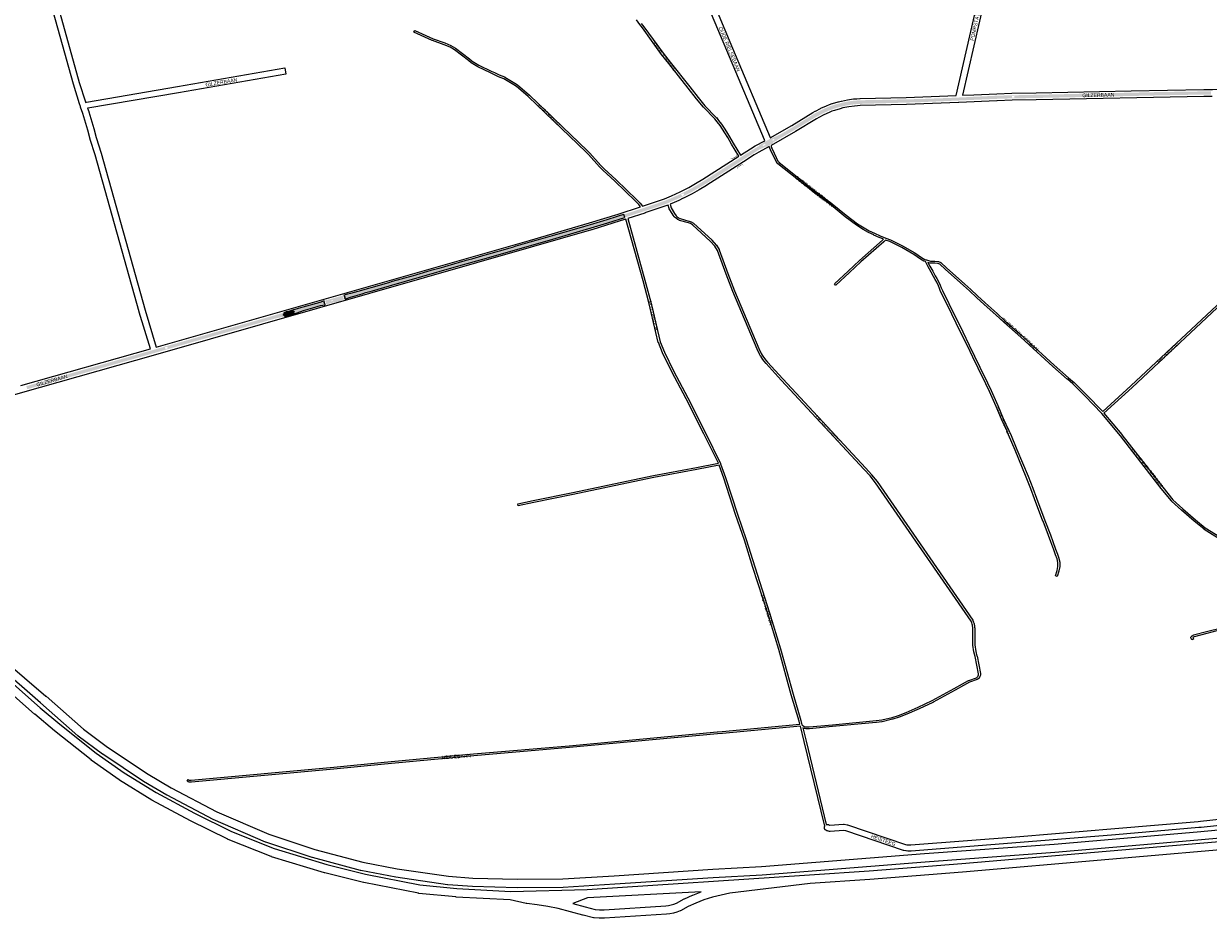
# Paper-space layout 'Layout1' of a CAD drawing. Header units: metres. Extents: x 123097 to 144122, y 392739 to 407589.
# Tile 3 of 256: x 127061 to 129557, y 394370 to 396255. Entities that reach past the tile are written whole.
import ezdxf
from ezdxf.enums import TextEntityAlignment as Align

# ---------------------------------------------------------------- set-up
doc = ezdxf.new("R2010")
doc.units = ezdxf.units.M
doc.header["$MEASUREMENT"] = 0
for name, color, linetype, lineweight in [('gs-anno-wegen algemeen tekst', 7, 'Continuous', 0), ('gs-knt-aanvullende hoofdweg', 7, 'Continuous', 0), ('gs-knt-autosnelweg', 7, 'Continuous', 0), ('gs-knt-paden', 7, 'Continuous', 0), ('gs-knt-wegen algemeen', 7, 'Continuous', 0), ('gs-symb-viaduct', 7, 'Continuous', 0), ('ir-ARC-asfalt-hoofdwegen-te inspecteren', 5, 'Continuous', 0)]:
    doc.layers.add(name, color=color, linetype=linetype, lineweight=lineweight)
doc.styles.add('Style-Arial', font='arial.ttf')

# ---------------------------------------------------------------- blocks, each defined once
blk = doc.blocks.new('gg0-viaduct_6')
at = {"layer": 'gs-symb-viaduct', "linetype": 'Continuous'}
blk.add_hatch(color=7, dxfattribs=at).paths.add_polyline_path([(-56, -17), (-58, -14), (-40, 0), (40, 0), (58, -14), (56, -17), (39, -4), (-39, -4)])

psp = doc.layouts.get("Layout1")

# ---------------------------------------------------------------- hatches: boundary and pattern name
at = {"layer": 'ir-ARC-asfalt-hoofdwegen-te inspecteren', "linetype": 'Continuous', "lineweight": 13}
h = psp.add_hatch(color=5, dxfattribs=at)
h.paths.add_polyline_path([(128652.886, 396012.712), (128649.41, 396018.805), (128657.47, 396023.07), (128681.48, 396036.96), (128725.43, 396064.42), (128732.968, 396068.325), (128745.04, 396074.58), (128748.546, 396076.123), (128757.31, 396079.98), (128771.54, 396084.81), (128790.75, 396089.58), (128800.43, 396091.3), (128811.65, 396092.7), (128822.4, 396093.46), (128880.01, 396094.59), (128892.7, 396094.93), (128947.55, 396096), (129026.93, 396099.02), (129036.11, 396099.5), (129117.35, 396103.33), (129143.436, 396103.908), (129143.425, 396104.402), (129147.435, 396104.491), (129147.446, 396103.997), (129317.66, 396107.77), (129325.67, 396107.95), (129385.23, 396109.27), (129393.28, 396109.44), (129447.071, 396110.64), (129454.467, 396110.802), (129554.463, 396112.236), (129560.457, 396112.386), (129562.263, 396112.4), (129562.395, 396105.531), (129555.538, 396105.406), (129553.848, 396105.399), (129533.156, 396105.089), (129532.827, 396105.086), (129525.493, 396105.023), (129504.42, 396104.83), (129437.346, 396103.395), (129431.073, 396103.261), (129368.201, 396101.917), (129342.045, 396101.358), (129335.309, 396101.214), (129244.141, 396099.33), (129236.824, 396099.181), (129187.123, 396098.168), (129180.382, 396098.03), (129147.838, 396097.538), (129143.603, 396097.484), (129117.15, 396096.74), (129075.766, 396094.932), (129069.705, 396094.668), (129053.105, 396093.942), (129045.357, 396093.604), (129030.665, 396092.962), (129026.476, 396092.779), (128991.41, 396091.247), (128984.395, 396090.94), (128947.3, 396089.32), (128934.612, 396088.964), (128928.87, 396088.803), (128885.494, 396087.587), (128883.016, 396087.517), (128861.284, 396086.907), (128853.599, 396086.692), (128823.23, 396085.84), (128812.4, 396085.08), (128801.57, 396083.73), (128792.34, 396082.09), (128773.7, 396077.46), (128760.08, 396072.84), (128758.21, 396072.017), (128752.3, 396069.416), (128748.13, 396067.58), (128743.391, 396065.124), (128738.179, 396062.422), (128733.81, 396060.157), (128729.32, 396057.83), (128728.002, 396057.032), (128684.97, 396030.98), (128668.64, 396021.46), (128657.231, 396015.016)])
h.paths.add_polyline_path([(129143.005, 396098.918), (129142.953, 396102.933), (129148.005, 396103.09), (129148.08, 396099.123)], flags=16)
h = psp.add_hatch(color=5, dxfattribs=at)
h.paths.add_polyline_path([(128610.932, 395989.715), (128607.489, 395995.513), (128609.07, 395996.54), (128610.464, 395997.809), (128611.409, 395998.774), (128612.079, 395999.575), (128618.386, 396003.207), (128618.914, 396003.569), (128619.395, 396003.99), (128620.811, 396005.408), (128636.617, 396013.906), (128637.58, 396014), (128637.616, 396013.922), (128642.892, 396016.363), (128643.016, 396016.42), (128647.321, 396017.698), (128649.41, 396018.805), (128652.886, 396012.712), (128650.906, 396011.555), (128649.073, 396010.176), (128647.573, 396008.988), (128646.879, 396008.536), (128640.427, 396004.954), (128639.272, 396002.723), (128626.876, 395995.891), (128623.744, 395995.926), (128617.04, 395992.239), (128615.793, 395991.797), (128612.66, 395990.592)])
h.paths.add_polyline_path([(128639.285, 396008.256), (128638.98, 396008.493), (128638.292, 396009.841), (128638.251, 396010.221), (128638.5, 396010.512), (128640.741, 396011.716), (128641.493, 396011.751), (128642.064, 396011.26), (128642.297, 396010.811), (128642.364, 396010.046), (128641.871, 396009.457), (128639.67, 396008.289)], flags=16)
h.paths.add_polyline_path([(128618.913, 395997.277), (128618.323, 395997.752), (128618.065, 395998.199), (128617.986, 395998.957), (128618.459, 395999.555), (128622.356, 396001.779), (128622.762, 396001.84), (128623.778, 396000.278), (128623.85, 396000), (128623.775, 395999.762), (128623.593, 395999.592), (128619.667, 395997.341)], flags=16)
h = psp.add_hatch(color=5, dxfattribs=at)
h.paths.add_polyline_path([(128327.1, 395846.507), (128325.267, 395852.976), (128326.59, 395853.39), (128358.86, 395863.79), (128368.19, 395866.87), (128412.47, 395882.01), (128440.2, 395893.83), (128445.818, 395896.596), (128449.448, 395898.407), (128467.93, 395907.98), (128494.12, 395923.52), (128543.097, 395954.999), (128566.408, 395969.982), (128574.4, 395975.118), (128583.1, 395980.71), (128603.26, 395993.06), (128607.489, 395995.513), (128610.932, 395989.715), (128596.4, 395980.66), (128558.017, 395955.982), (128552.253, 395952.277), (128504.43, 395921.53), (128491.97, 395913.85), (128465.31, 395898.59), (128452.544, 395892.309), (128448.923, 395890.522), (128447.05, 395889.56), (128433.227, 395883.357), (128422.784, 395878.758), (128416.37, 395875.96), (128415.675, 395875.723), (128394.2, 395868.39), (128370.29, 395860.4), (128349.863, 395853.829), (128336.864, 395849.648)])
h.paths.add_polyline_path([(128447.816, 395891.6), (128445.999, 395895.113), (128450.627, 395897.364), (128452.286, 395893.843)], flags=16)
for points in [[(128325.267, 395852.976), (128317.812, 395850.645), (128305.162, 395846.69), (128296.093, 395843.855), (128289.81, 395841.89), (128254.57, 395831.07), (128249.252, 395829.523), (128242.169, 395827.463), (128174.19, 395807.69), (128144.972, 395799.308), (128127.186, 395794.206), (128098.108, 395785.865), (128090.396, 395783.652), (128085.384, 395782.214), (128039.925, 395769.174), (128032.244, 395766.971), (128004.135, 395758.907), (127990.23, 395754.918), (127966.36, 395748.07), (127935.203, 395739.215), (127927.416, 395737.002), (127918.699, 395734.524), (127888.819, 395726.032), (127881.174, 395723.86), (127837.355, 395711.406), (127829.263, 395709.103), (127792.272, 395698.432), (127787.135, 395696.95), (127765.043, 395690.468), (127757.19, 395688.277), (127749.689, 395686.369), (127743.166, 395684.692), (127735.714, 395682.743), (127736.629, 395679.481), (127737.102, 395679.613), (127737.681, 395679.549), (127738.04, 395679.091), (127737.964, 395678.513), (127737.499, 395678.163), (127737.036, 395678.038), (127738.03, 395674.586), (127747.418, 395677.671), (127759.184, 395681.72), (127773.699, 395685.929), (127781.685, 395688.29), (127795.636, 395692.33), (127831.64, 395702.64), (127968.1, 395741.55), (128045.514, 395763.746), (128175.59, 395801.04), (128239.964, 395819.846), (128256.51, 395824.68), (128291.27, 395835.25), (128327.1, 395846.507)], [(127694.653, 395667.435), (127693.674, 395670.702), (127684.547, 395667.45), (127648.947, 395657.272), (127639.476, 395654.714), (127627.519, 395651.219), (127628.335, 395648.215), (127629.749, 395648.624), (127630.475, 395648.438), (127630.682, 395647.718), (127630.166, 395647.175), (127628.734, 395646.774), (127629.725, 395643.189), (127629.982, 395643.34), (127637.135, 395645.806), (127650.078, 395650.627), (127669.802, 395656.207), (127686.399, 395660.942), (127696.095, 395662.587), (127695.063, 395665.983), (127694.597, 395665.845), (127693.875, 395666.038), (127693.67, 395666.757), (127694.182, 395667.301)], [(127609.495, 395642.849), (127608.095, 395642.449), (127607.575, 395641.912), (127607.77, 395641.19), (127608.49, 395640.989), (127609.895, 395641.395), (127612.338, 395642.1), (127612.83, 395642.637), (127612.636, 395643.339), (127611.938, 395643.547)], [(127612.338, 395642.1), (127609.895, 395641.395), (127610.899, 395637.826), (127613.337, 395638.482), (127613.321, 395638.539)], [(127621.216, 395649.483), (127614.072, 395647.525), (127611.072, 395646.655), (127611.938, 395643.547), (127612.636, 395643.339), (127612.83, 395642.637), (127612.338, 395642.1), (127613.321, 395638.539), (127613.323, 395638.592), (127613.529, 395638.701), (127615.596, 395639.196), (127616.227, 395639.31), (127616.684, 395639.264), (127616.952, 395638.6), (127625.634, 395641.119), (127625.726, 395641.845), (127625.896, 395642.092), (127627.272, 395642.513), (127626.305, 395646.086), (127625.594, 395646.281), (127625.403, 395646.992), (127625.92, 395647.517), (127625.099, 395650.483)], [(127628.335, 395648.215), (127627.519, 395651.219), (127627.48, 395651.362), (127625.055, 395650.644), (127625.099, 395650.483), (127625.92, 395647.517)], [(127628.734, 395646.774), (127630.166, 395647.175), (127630.682, 395647.718), (127630.475, 395648.438), (127629.749, 395648.624), (127628.335, 395648.215), (127625.92, 395647.517), (127625.403, 395646.992), (127625.594, 395646.281), (127626.305, 395646.086)], [(127627.272, 395642.513), (127627.298, 395642.417), (127629.289, 395643.05), (127629.725, 395643.189), (127628.734, 395646.774), (127626.305, 395646.086)]]:
    psp.add_hatch(color=5, dxfattribs=at).paths.add_polyline_path(points, flags=0)
h = psp.add_hatch(color=5, dxfattribs=at)
h.paths.add_polyline_path([(127698.5, 395663.266), (127697.482, 395666.697), (127697.927, 395667.055), (127697.986, 395667.624), (127697.624, 395668.065), (127697.055, 395668.119), (127696.039, 395671.589), (127707.555, 395674.905), (127707.998, 395674.833), (127710.59, 395675.565), (127719.844, 395678.259), (127724.496, 395679.547), (127733.292, 395682.098), (127734.231, 395678.78), (127733.721, 395678.252), (127733.914, 395677.543), (127734.622, 395677.347), (127735.61, 395673.857), (127730.537, 395672.329), (127729.802, 395671.909), (127729.411, 395671.158), (127719.298, 395667.982), (127717.752, 395668.377), (127716.163, 395668.228), (127709.035, 395666.297), (127701.728, 395664.207)])
h.paths.add_polyline_path([(127709.235, 395670.057), (127708.532, 395670.249), (127708.331, 395670.951), (127708.826, 395671.486), (127711.795, 395672.325), (127712.491, 395672.122), (127712.683, 395671.424), (127712.19, 395670.893)], flags=16)
h = psp.add_hatch(color=5, dxfattribs=at)
h.paths.add_polyline_path([(127068.408, 395484.803), (127066.603, 395491.226), (127074.32, 395493.51), (127179.131, 395523.394), (127188.496, 395526.065), (127330.463, 395566.54), (127339.52, 395569.122), (127358.7, 395574.59), (127358.674, 395574.68), (127362.524, 395575.788), (127362.553, 395575.688), (127373.262, 395578.741), (127386.605, 395582.545), (127394.55, 395584.809), (127453.625, 395601.65), (127461.608, 395603.926), (127471.818, 395606.837), (127479.993, 395609.168), (127514.099, 395618.893), (127521.346, 395620.959), (127539.357, 395626.049), (127570.823, 395635.011), (127588.669, 395640.146), (127608.643, 395645.953), (127609.495, 395642.849), (127608.095, 395642.449), (127607.575, 395641.912), (127607.77, 395641.19), (127608.49, 395640.989), (127609.895, 395641.395), (127610.899, 395637.826), (127610.587, 395637.811), (127606.328, 395636.91), (127604.412, 395636.523), (127600.735, 395635.78), (127590.911, 395633.757), (127573.406, 395628.798), (127551.772, 395622.57), (127520.746, 395613.815), (127512.26, 395611.346), (127502.401, 395608.54), (127490.341, 395605.107), (127480.733, 395602.372), (127423.5, 395586.08), (127364.67, 395569.248), (127364.562, 395569.25), (127360.61, 395568.151), (127360.5, 395568.102), (127360.403, 395568.028), (127202.416, 395522.827), (127196.464, 395521.137), (127134.423, 395503.523), (127125.836, 395501.087)])
h.paths.add_polyline_path([(127359.642, 395569.386), (127358.638, 395573.102), (127363.414, 395574.53), (127364.489, 395570.782)], flags=16)

# ---------------------------------------------------------------- linework, layer by layer
at = {"layer": 'gs-knt-aanvullende hoofdweg', "color": 7, "linetype": 'Continuous', "flags": 128}
for points in [[(128633.941, 396014.344), (128679.436, 396040.456), (128723.359, 396067.471), (128723.534, 396067.575), (128728.757, 396070.595), (128729.054, 396070.759), (128739.937, 396076.412), (128740.144, 396076.515), (128740.354, 396076.612), (128751.995, 396081.774), (128752.321, 396081.91), (128758.258, 396084.214), (128758.479, 396084.296), (128764.484, 396086.412), (128764.82, 396086.522), (128777.015, 396090.185), (128777.356, 396090.278), (128783.533, 396091.82), (128783.878, 396091.898), (128796.364, 396094.397), (128796.596, 396094.44), (128796.829, 396094.475), (128809.446, 396096.185), (128809.798, 396096.224), (128816.141, 396096.781), (128816.377, 396096.798), (128822.734, 396097.155), (128822.973, 396097.165), (128920.284, 396099.528), (129025.443, 396103.437)], [(129038.931, 396104.016), (129062.472, 396105.099), (129110.829, 396107.201), (129110.855, 396107.203), (129110.863, 396107.203), (129110.9, 396107.204), (129142.69, 396108.43), (129142.842, 396108.435), (129194.061, 396109.367), (129394.407, 396113.409), (129547.053, 396116.4), (129547.165, 396116.401), (129565.475, 396116.488), (129577.8, 396116.675)], [(129564.656, 396101.464), (129547.292, 396101.381), (129194.356, 396094.35), (129194.342, 396094.349), (129143.192, 396093.419), (129111.501, 396092.196), (129111.497, 396092.196), (129030.79, 396088.606), (129030.779, 396088.605), (129030.724, 396088.603), (128920.794, 396084.516), (128920.697, 396084.513), (128823.457, 396082.152), (128817.337, 396081.808), (128811.288, 396081.277), (128799.08, 396079.623), (128786.999, 396077.205), (128781.166, 396075.748), (128769.309, 396072.187), (128763.582, 396070.169), (128757.922, 396067.972), (128746.655, 396062.976), (128736.128, 396057.508), (128731.141, 396054.624), (128687.207, 396027.602), (128687.011, 396027.486), (128635.418, 395997.874)], [(128571.314, 395977.882), (128591.981, 395991.118), (128592.154, 395991.226), (128601.958, 395997.134), (128602.138, 395997.24), (128602.322, 395997.34), (128622.52, 396008.027)], [(128631.719, 395995.902), (128609.531, 395984.162), (128599.995, 395978.415), (128577.608, 395964.077), (128499.987, 395914.364), (128499.802, 395914.249), (128484.212, 395904.892), (128484.003, 395904.771), (128469.472, 395896.673), (128469.241, 395896.55), (128450.802, 395887.1), (128450.608, 395887.004), (128441.256, 395882.547), (128441.124, 395882.485), (128431.687, 395878.21), (128431.554, 395878.152), (128422.783, 395874.381)], [(128364.583, 395870.131), (128364.931, 395870.244), (128410.968, 395885.743), (128416.156, 395887.881), (128425.555, 395891.922), (128434.86, 395896.137), (128444.048, 395900.516), (128462.274, 395909.857), (128476.586, 395917.832), (128491.979, 395927.071), (128567.928, 395975.713)], [(127340.322, 395573.642), (128126.232, 395798.224), (128253.2, 395835.015), (128313.046, 395853.495), (128360.546, 395868.829)], [(128419.03, 395872.82), (128416.46, 395871.761), (128416.229, 395871.671), (128415.995, 395871.588), (128369.679, 395855.995), (128369.59, 395855.965), (128333.644, 395844.361)], [(128329.815, 395843.125), (128317.615, 395839.186), (128317.524, 395839.157), (128257.569, 395820.644), (128257.443, 395820.607), (128130.399, 395783.794), (128130.372, 395783.786), (127338.3, 395557.443), (127338.296, 395557.442), (127053.515, 395476.275), (126867.719, 395423.179)], [(127055.243, 395492.386), (127327.8, 395570.068)]]:
    psp.add_lwpolyline(points, dxfattribs=at)
at = {"layer": 'gs-knt-autosnelweg', "color": 7, "linetype": 'Continuous', "flags": 128}
for points in [[(126532.371, 395316.493), (126630.964, 395225.765), (127095.85, 394813.874), (127137.259, 394778.943), (127213.946, 394718.006), (127272.484, 394676.4), (127339.918, 394634.851), (127420.633, 394591.502), (127498.386, 394552.922), (127588.926, 394517.075), (127699.81, 394483.198), (127780.999, 394463.126), (127895.514, 394440.585), (127973.226, 394433.026), (128087.459, 394426.765), (128247.975, 394431.09), (128716.683, 394461.659), (128842.133, 394469.834), (129037.185, 394485.671), (129653.654, 394538.44)], [(129655.257, 394520.492), (129038.702, 394467.715), (129038.663, 394467.712), (128843.52, 394451.868), (128843.377, 394451.857), (128718.112, 394443.694), (128548.461, 394422.84), (128530.148, 394419.218), (128511.998, 394414.545), (128494.131, 394408.847), (128477.171, 394402.412), (128460.702, 394394.92), (128444.492, 394386.251), (128444.213, 394386.108), (128443.93, 394385.975), (128436.934, 394383.205), (128429.72, 394381.068), (128422.344, 394379.582), (128414.866, 394378.758), (128284.443, 394370.194), (128284.121, 394370.179), (128283.799, 394370.175), (128273.749, 394370.235), (128273.389, 394370.245), (128273.029, 394370.268), (128263.016, 394371.131), (128262.577, 394371.18), (128262.141, 394371.25), (128261.709, 394371.342), (128239.324, 394376.655), (128238.94, 394376.755), (128213.014, 394384.129), (128187.138, 394390.715), (128165.212, 394394.994), (128143.058, 394398.444), (128120.615, 394401.066), (128120.302, 394401.108), (128119.99, 394401.161), (128119.681, 394401.225), (128086.089, 394408.793), (127972.05, 394415.044), (127971.671, 394415.072), (127893.333, 394422.692), (127892.897, 394422.745), (127892.465, 394422.82), (127777.307, 394445.487), (127776.885, 394445.58), (127695.249, 394465.763), (127695.013, 394465.825), (127694.779, 394465.893), (127583.313, 394499.947), (127582.969, 394500.06), (127582.629, 394500.187), (127491.402, 394536.306), (127491.055, 394536.452), (127490.714, 394536.612), (127412.493, 394575.425), (127412.235, 394575.558), (127331.156, 394619.102), (127330.922, 394619.232), (127330.693, 394619.369), (127262.78, 394661.213), (127262.53, 394661.373), (127262.286, 394661.54), (127203.31, 394703.458), (127203.115, 394703.6), (127202.925, 394703.748), (127125.945, 394764.917), (127125.74, 394765.084), (127084.147, 394800.171), (127083.982, 394800.314), (126618.95, 395212.333)], [(127018.01, 394915.299), (127107.895, 394837.96), (127107.971, 394837.893), (127186.933, 394768.385), (127237.721, 394730.908), (127322.87, 394673.782), (127371.515, 394645.259), (127467.893, 394594.596), (127577.282, 394547.298), (127674.135, 394515.362), (127775.155, 394488.649), (127848.093, 394474.662), (127955.918, 394458.876), (128007.277, 394455.063), (128100.948, 394452.556), (128196.79, 394453.182), (128305.02, 394459.773), (128512.561, 394473.613), (128512.666, 394473.619), (128615.394, 394479.276), (128958.5, 394506.703), (128958.568, 394506.709), (129231.699, 394526.458), (129532.902, 394552.562), (129705.225, 394568.29)], [(129706.854, 394550.344), (129534.519, 394534.614), (129534.478, 394534.611), (129233.191, 394508.5), (129233.063, 394508.489), (128959.902, 394488.738), (128616.719, 394461.305), (128616.496, 394461.29), (128513.709, 394455.63), (128306.194, 394441.791), (128306.142, 394441.788), (128197.641, 394435.181), (128197.396, 394435.169), (128197.152, 394435.164), (128100.916, 394434.535), (128100.616, 394434.538), (128006.582, 394437.055), (128006.156, 394437.077), (127954.264, 394440.93), (127953.944, 394440.959), (127953.626, 394441), (127845.286, 394456.861), (127844.894, 394456.927), (127771.455, 394471.01), (127771.151, 394471.074), (127770.849, 394471.148), (127669.267, 394498.01), (127669.006, 394498.083), (127668.749, 394498.164), (127571.255, 394530.311), (127570.875, 394530.446), (127570.501, 394530.598), (127460.427, 394578.192), (127460.116, 394578.333), (127459.811, 394578.487), (127362.946, 394629.406), (127362.581, 394629.609), (127313.52, 394658.376), (127313.286, 394658.517), (127313.057, 394658.666), (127227.514, 394716.056), (127227.184, 394716.288), (127175.921, 394754.116), (127175.614, 394754.353), (127175.318, 394754.603), (127096.103, 394824.333), (127006.195, 394901.692)], [(128265.225, 394389.028), (128274.214, 394388.253), (128274.218, 394388.253), (128274.221, 394388.252), (128283.584, 394388.197), (128413.687, 394396.74), (128413.69, 394396.74), (128419.499, 394397.376), (128425.23, 394398.521), (128430.837, 394400.164), (128436.279, 394402.294), (128452.459, 394410.947), (128452.716, 394411.079), (128452.977, 394411.203), (128469.974, 394418.934), (128470.239, 394419.05), (128470.508, 394419.157), (128487.966, 394425.781), (128488.194, 394425.864), (128488.354, 394425.918), (128248.976, 394413.097), (128248.634, 394413.081), (128217.61, 394401.554), (128217.823, 394401.496), (128243.679, 394394.142), (128265.225, 394389.028)]]:
    psp.add_lwpolyline(points, dxfattribs=at)
at = {"layer": 'gs-knt-paden', "color": 7, "linetype": 'Continuous', "flags": 128}
for points in [[(128567.928, 395975.713), (128552.474, 396000.818), (128552.44, 396000.877), (128544.561, 396014.703), (128538.44, 396024.785), (128533.414, 396032.707), (128527.951, 396040.568), (128521.868, 396048.305), (128521.861, 396048.314), (128517.09, 396054.455), (128492.936, 396079.108), (128492.872, 396079.178), (128492.81, 396079.25), (128478.748, 396096.611), (128478.733, 396096.63), (128461.009, 396119.054), (128420.047, 396171.073), (128404.924, 396190.127), (128404.893, 396190.166), (128404.864, 396190.206), (128383.924, 396219.433), (128364.428, 396245.91), (128358.849, 396252.838), (128358.813, 396252.884), (128358.779, 396252.931), (128351.669, 396262.883)], [(128362.016, 396255.315), (128367.586, 396248.398), (128367.639, 396248.329), (128387.169, 396221.806), (128387.184, 396221.785), (128408.103, 396192.588), (128423.203, 396173.564), (128464.166, 396121.542), (128481.88, 396099.132), (128495.874, 396081.854), (128520.043, 396057.186), (128520.096, 396057.13), (128520.146, 396057.072), (128520.194, 396057.012), (128525.032, 396050.785), (128531.148, 396043.006), (128531.184, 396042.959), (128531.219, 396042.911), (128536.74, 396034.966), (128536.786, 396034.896), (128541.845, 396026.922), (128541.866, 396026.888), (128548.012, 396016.765), (128548.04, 396016.717), (128555.916, 396002.897), (128571.314, 395977.882)], [(128872.71, 395800.525), (128863.606, 395804.373), (128863.564, 395804.391), (128851.895, 395809.638), (128851.848, 395809.659), (128840.572, 395815.082), (128840.5, 395815.118), (128829.579, 395820.921), (128829.499, 395820.966), (128829.421, 395821.014), (128815.445, 395830.16), (128815.393, 395830.196), (128815.342, 395830.233), (128791.542, 395848.046), (128791.471, 395848.101), (128761.891, 395872.387), (128719.966, 395903.836), (128719.921, 395903.87), (128649.967, 395959.471), (128648.023, 395960.728), (128647.947, 395960.78), (128647.873, 395960.835), (128647.802, 395960.893), (128647.733, 395960.955), (128647.668, 395961.02), (128647.605, 395961.088), (128647.546, 395961.159), (128647.49, 395961.232), (128647.437, 395961.308), (128647.388, 395961.386), (128647.343, 395961.466), (128647.301, 395961.548), (128634.106, 395989.123), (128634.084, 395989.171), (128634.063, 395989.219), (128632.219, 395993.653), (128632.184, 395993.743), (128632.154, 395993.834), (128632.128, 395993.926), (128632.106, 395994.02), (128631.719, 395995.902)], [(128635.418, 395997.874), (128636.005, 395995.019), (128637.755, 395990.811), (128650.682, 395963.796), (128652.232, 395962.794), (128652.313, 395962.739), (128652.392, 395962.68), (128722.401, 395907.035), (128764.338, 395875.576), (128764.407, 395875.522), (128793.987, 395851.237), (128817.7, 395833.489), (128831.546, 395824.428), (128842.35, 395818.687), (128853.567, 395813.294), (128865.191, 395808.067), (128877.127, 395803.023), (128887.266, 395799.573), (128887.333, 395799.548), (128887.4, 395799.522), (128887.466, 395799.493), (128890.024, 395798.302), (128890.089, 395798.271), (128912.6, 395786.787), (128912.65, 395786.761), (128912.7, 395786.733), (128938.185, 395771.864), (128938.232, 395771.836), (128938.278, 395771.807), (128952.596, 395762.376), (128959.28, 395758.033), (128962.61, 395757.252), (128962.659, 395757.24), (128962.685, 395757.233), (128962.754, 395757.212), (128971.42, 395754.487), (128980.329, 395754.463), (128980.402, 395754.461), (128980.474, 395754.457), (128987.578, 395753.92), (128987.669, 395753.911), (128987.759, 395753.898), (128987.849, 395753.881), (128987.938, 395753.86), (128988.026, 395753.834), (128988.112, 395753.805), (128988.198, 395753.772), (128988.281, 395753.735), (128993.234, 395751.406), (128993.311, 395751.368), (128993.387, 395751.326), (128993.46, 395751.281), (128993.532, 395751.233), (128993.602, 395751.182), (128993.669, 395751.129), (128993.734, 395751.072), (129005.247, 395740.568), (129043.677, 395706.06), (129043.686, 395706.052), (129056.041, 395694.826), (129056.056, 395694.812), (129070.733, 395681.202), (129086.898, 395666.402), (129111.54, 395644.135), (129128.243, 395629.096), (129164.224, 395597.395), (129164.234, 395597.386), (129173.664, 395588.967), (129173.685, 395588.948), (129231.799, 395535.521), (129262.248, 395508.813), (129274.213, 395499.166), (129274.269, 395499.119), (129274.323, 395499.07), (129274.376, 395499.019), (129299.562, 395473.701), (129299.591, 395473.671), (129334.131, 395437.49)], [(128700.636, 394777.532), (128702.367, 394776.084), (128704.431, 394774.747), (128706.743, 394773.689), (128708.949, 394773.595), (128716.108, 394773.595), (128764.681, 394777.965), (128856.812, 394786.81), (128868.526, 394788.322), (128890.529, 394793.363), (128903.929, 394797.749), (128920.111, 394803.846), (128945.755, 394814.915), (128974.874, 394828.729), (129021.369, 394854.05), (129038.814, 394864.358), (129038.857, 394864.382), (129038.9, 394864.406), (129051.751, 394871.165), (129051.821, 394871.2), (129051.893, 394871.232), (129051.966, 394871.262), (129052.039, 394871.289), (129067.994, 394876.718), (129068.878, 394877.246), (129070.7, 394878.927), (129071.342, 394879.827), (129071.852, 394880.805), (129072.513, 394883.149), (129072.558, 394885.051), (129065.448, 394921.587), (129062.943, 394931.33), (129062.924, 394931.414), (129062.907, 394931.499), (129060.554, 394945.587), (129060.543, 394945.668), (129060.534, 394945.749), (129060.529, 394945.831), (129060.527, 394945.913), (129060.432, 394981.68), (129059.767, 394987.363), (129059.163, 394990.098), (129058.368, 394992.812), (129057.191, 394995.941), (128855.54, 395287.851), (128844.061, 395302.122), (128831.973, 395315.668), (128657.117, 395503.817), (128657.102, 395503.833), (128625.184, 395538.939), (128625.148, 395538.98), (128621.086, 395543.699), (128621.049, 395543.743), (128621.013, 395543.788), (128618.404, 395547.194), (128618.363, 395547.25), (128618.323, 395547.308), (128613.594, 395554.466), (128613.556, 395554.526), (128613.52, 395554.586), (128611.412, 395558.324), (128611.385, 395558.374), (128611.359, 395558.425), (128606.266, 395568.801), (128606.241, 395568.854), (128606.217, 395568.908), (128555.083, 395690.565), (128555.063, 395690.614), (128540.796, 395727.202), (128540.783, 395727.238), (128522.466, 395777.014), (128516.972, 395785.988), (128507.687, 395796.237), (128469.958, 395830.985), (128465.604, 395833.56), (128461.379, 395835.236), (128442.7, 395840.483), (128442.62, 395840.507), (128442.541, 395840.535), (128442.463, 395840.566), (128442.387, 395840.6), (128442.312, 395840.637), (128438.527, 395842.618), (128438.459, 395842.655), (128438.393, 395842.695), (128438.328, 395842.737), (128438.265, 395842.782), (128434.342, 395845.678), (128434.277, 395845.728), (128434.214, 395845.781), (128434.153, 395845.837), (128432.383, 395847.516), (128432.32, 395847.577), (128432.261, 395847.642), (128432.204, 395847.709), (128432.15, 395847.778), (128428.746, 395852.377), (128428.696, 395852.448), (128428.649, 395852.521), (128421.137, 395864.76), (128421.093, 395864.835), (128421.052, 395864.913), (128421.014, 395864.993), (128420.98, 395865.074), (128420.95, 395865.156), (128420.923, 395865.24), (128420.9, 395865.324), (128419.03, 395872.82)], [(128422.783, 395874.381), (128424.725, 395866.598), (128432.029, 395854.699), (128435.277, 395850.311), (128436.829, 395848.839), (128440.528, 395846.108), (128443.99, 395844.296), (128462.567, 395839.078), (128462.633, 395839.058), (128462.699, 395839.036), (128462.764, 395839.011), (128467.233, 395837.238), (128467.306, 395837.208), (128467.377, 395837.175), (128467.447, 395837.139), (128467.515, 395837.1), (128472.187, 395834.337), (128472.259, 395834.293), (128472.329, 395834.245), (128472.397, 395834.195), (128472.462, 395834.141), (128472.526, 395834.086), (128510.478, 395799.132), (128510.543, 395799.069), (128510.606, 395799.003), (128520.078, 395788.547), (128520.139, 395788.476), (128520.197, 395788.403), (128520.251, 395788.326), (128520.302, 395788.248), (128525.998, 395778.943), (128526.038, 395778.875), (128526.075, 395778.805), (128526.11, 395778.734), (128526.142, 395778.662), (128526.17, 395778.588), (128544.549, 395728.644), (128558.799, 395692.099), (128609.9, 395570.52), (128614.942, 395560.248), (128616.987, 395556.623), (128621.638, 395549.583), (128624.17, 395546.278), (128628.177, 395541.623), (128660.069, 395506.545), (128834.931, 395318.389), (128834.959, 395318.359), (128847.095, 395304.76), (128847.128, 395304.721), (128847.161, 395304.682), (128858.718, 395290.314), (128858.763, 395290.256), (128858.806, 395290.196), (129060.639, 394998.022), (129060.693, 394997.94), (129060.742, 394997.855), (129060.788, 394997.768), (129060.829, 394997.679), (129060.866, 394997.588), (129062.157, 394994.157), (129062.182, 394994.086), (129062.205, 394994.014), (129063.04, 394991.163), (129063.058, 394991.098), (129063.074, 394991.032), (129063.715, 394988.132), (129063.728, 394988.065), (129063.739, 394987.999), (129063.748, 394987.932), (129064.438, 394982.033), (129064.446, 394981.958), (129064.45, 394981.882), (129064.452, 394981.805), (129064.547, 394946.087), (129066.858, 394932.247), (129069.357, 394922.531), (129069.371, 394922.473), (129069.383, 394922.414), (129076.546, 394885.605), (129076.561, 394885.519), (129076.572, 394885.433), (129076.579, 394885.347), (129076.583, 394885.26), (129076.582, 394885.173), (129076.525, 394882.799), (129076.522, 394882.715), (129076.514, 394882.631), (129076.504, 394882.548), (129076.489, 394882.465), (129076.472, 394882.383), (129076.451, 394882.302), (129075.665, 394879.513), (129075.641, 394879.434), (129075.613, 394879.356), (129075.583, 394879.279), (129075.549, 394879.203), (129075.512, 394879.129), (129074.841, 394877.843), (129074.796, 394877.762), (129074.748, 394877.683), (129074.696, 394877.606), (129073.852, 394876.424), (129073.803, 394876.357), (129073.751, 394876.293), (129073.696, 394876.231), (129073.639, 394876.171), (129073.579, 394876.114), (129071.451, 394874.15), (129071.389, 394874.095), (129071.324, 394874.042), (129071.258, 394873.992), (129071.189, 394873.945), (129071.119, 394873.901), (129069.872, 394873.157), (129069.799, 394873.115), (129069.724, 394873.077), (129069.647, 394873.041), (129069.569, 394873.009), (129069.49, 394872.98), (129053.483, 394867.534), (129040.816, 394860.871), (129023.383, 394850.571), (129023.322, 394850.537), (128976.747, 394825.172), (128976.698, 394825.146), (128976.648, 394825.121), (128947.445, 394811.268), (128947.381, 394811.239), (128921.66, 394800.137), (128921.573, 394800.101), (128905.305, 394793.971), (128905.221, 394793.942), (128891.692, 394789.514), (128891.605, 394789.487), (128891.516, 394789.465), (128869.329, 394784.382), (128869.234, 394784.362), (128869.137, 394784.348), (128857.294, 394782.819), (128857.229, 394782.811), (128765.059, 394773.963), (128765.047, 394773.962)], [(128333.644, 395844.361), (128369.691, 395714.364), (128369.697, 395714.341), (128381.855, 395668.406), (128381.868, 395668.357), (128401.781, 395584.57), (128410.698, 395562.995), (128429.792, 395523.428), (128460.046, 395466.406), (128460.062, 395466.374), (128497.424, 395392.824), (128497.436, 395392.8), (128529.217, 395328.06), (128529.232, 395328.03), (128529.235, 395328.022), (128529.258, 395327.972), (128529.271, 395327.94), (128529.275, 395327.932), (128529.294, 395327.881), (128529.31, 395327.839)], [(128876.877, 395798.861), (128873.06, 395795.442), (128873.037, 395795.421), (128824.467, 395753.242), (128800.612, 395730.791), (128800.596, 395730.778), (128800.594, 395730.775), (128800.591, 395730.773), (128771.606, 395704.144), (128771.602, 395704.142)], [(128960.779, 395753.552), (128958.02, 395754.199), (128957.936, 395754.221), (128957.853, 395754.246), (128957.771, 395754.275), (128957.69, 395754.307), (128957.611, 395754.343), (128957.533, 395754.382), (128957.458, 395754.425), (128957.384, 395754.471), (128950.401, 395759.009), (128950.39, 395759.015), (128936.112, 395768.419), (128910.723, 395783.232), (128888.295, 395794.673), (128885.868, 395795.802), (128876.877, 395798.861)], [(128966.091, 395751.949), (128970.003, 395744.201), (128976.05, 395733.131), (128981.292, 395723.952), (128981.298, 395723.943), (128984.7, 395717.911), (128984.707, 395717.899), (128988.05, 395711.868), (128988.089, 395711.795), (128988.125, 395711.719), (128991.646, 395703.896), (128991.669, 395703.843), (128991.69, 395703.79), (128993.821, 395698.225), (128996.342, 395692.534), (129010.341, 395665.357), (129010.363, 395665.312), (129039.249, 395605.602), (129052.794, 395577.721), (129064.311, 395554.258), (129064.327, 395554.225), (129075.241, 395530.955), (129091.407, 395498.13), (129091.413, 395498.119), (129099.231, 395481.997), (129099.263, 395481.926), (129113.11, 395450.278), (129113.117, 395450.261), (129124.684, 395423.18), (129136.309, 395398.068), (129136.319, 395398.046), (129139.662, 395390.582), (129139.678, 395390.547), (129153.524, 395358.004), (129153.532, 395357.984), (129176.928, 395301.317), (129176.938, 395301.292), (129186.846, 395276.332), (129186.87, 395276.267), (129194.384, 395255.266), (129212.158, 395208.362), (129224.09, 395178.1), (129224.119, 395178.023), (129228.888, 395164.304), (129234.906, 395147.851), (129238.84, 395137.534), (129238.851, 395137.504), (129242.015, 395128.785), (129242.039, 395128.715), (129242.06, 395128.643), (129242.079, 395128.57), (129242.095, 395128.497), (129243.767, 395120.197), (129243.781, 395120.115), (129243.792, 395120.033), (129243.8, 395119.951), (129243.805, 395119.868), (129243.806, 395119.786), (129243.746, 395111.307), (129243.743, 395111.222), (129243.738, 395111.136), (129243.728, 395111.052), (129243.715, 395110.968), (129242.104, 395101.95), (129242.086, 395101.864), (129242.065, 395101.778), (129242.04, 395101.694), (129238.455, 395090.44), (129238.448, 395090.433)], [(129596.68, 395158.875), (129547.924, 395189.543), (129547.855, 395189.588), (129547.788, 395189.636), (129547.723, 395189.687), (129527.182, 395206.464), (129527.131, 395206.507), (129500.121, 395230.111), (129500.084, 395230.144), (129479.374, 395249.182), (129479.306, 395249.247), (129479.242, 395249.315), (129479.181, 395249.386), (129457.449, 395275.836), (129457.414, 395275.88), (129371.581, 395386.488), (129332.531, 395433.344), (129296.697, 395470.88), (129271.604, 395496.105), (129259.692, 395505.709), (129259.629, 395505.763), (129229.131, 395532.514), (129229.096, 395532.545), (129170.975, 395585.978), (129161.561, 395594.383), (129125.577, 395626.087), (129125.561, 395626.101), (129108.846, 395641.151), (129084.197, 395663.424), (129084.188, 395663.433), (129068.014, 395678.242), (129068.004, 395678.25), (129053.33, 395691.857), (129040.987, 395703.072), (129002.555, 395737.582), (129002.543, 395737.593), (128991.249, 395747.897), (128986.906, 395749.94), (128980.244, 395750.443), (128971.103, 395750.468), (128971.017, 395750.47), (128970.93, 395750.476), (128970.844, 395750.485), (128970.759, 395750.499), (128970.674, 395750.516), (128970.589, 395750.536), (128970.506, 395750.561), (128966.091, 395751.949)], [(129334.131, 395437.49), (129393.639, 395491.599), (129605.916, 395690.369)], [(129804.546, 395677.861), (129651.531, 395685.577), (129651.473, 395685.58), (129651.415, 395685.586), (129635.239, 395687.343), (129622.777, 395687.947), (129608.805, 395687.567), (129396.376, 395488.655), (129396.354, 395488.635), (129336.809, 395434.491)], [(129336.809, 395434.491), (129374.691, 395389.035), (129374.735, 395388.98), (129460.573, 395278.366), (129482.198, 395252.047), (129502.786, 395233.121), (129529.751, 395209.557), (129550.169, 395192.879), (129598.893, 395162.232)], [(128529.31, 395327.839), (128539.459, 395298.911), (128539.472, 395298.871), (128564.686, 395221.809), (128583.088, 395167.902), (128583.104, 395167.853), (128601.02, 395110.545), (128632.354, 395013.715), (128632.364, 395013.683), (128655.528, 394937.829), (128655.544, 394937.777), (128681.9, 394842.228), (128698.308, 394786.704), (128698.328, 394786.628), (128700.509, 394778.031), (128700.636, 394777.532)], [(128697.17, 394774.868), (128533.106, 394759.641), (128533.034, 394759.635), (128522.599, 394759.043), (128210.808, 394729.688), (128210.789, 394729.686), (128009.087, 394712.706), (127820.797, 394695.208), (127714.596, 394684.589), (127714.578, 394684.587)], [(128748.82, 394564.728), (128748.029, 394566.828), (128748.002, 394566.906), (128747.977, 394566.985), (128747.956, 394567.064), (128705.482, 394742.537), (128697.17, 394774.868)], [(128765.047, 394773.962), (128716.378, 394769.583), (128716.288, 394769.577), (128716.198, 394769.575), (128708.906, 394769.575), (128708.82, 394769.577), (128706.178, 394769.69), (128706.081, 394769.696), (128705.985, 394769.707), (128705.889, 394769.723), (128705.794, 394769.744), (128705.701, 394769.769), (128705.608, 394769.798), (128705.517, 394769.832), (128705.428, 394769.87), (128702.625, 394771.152), (128702.537, 394771.195), (128702.451, 394771.242), (128702.368, 394771.293), (128702.214, 394771.394)], [(128702.214, 394771.394), (128709.379, 394743.524), (128709.386, 394743.497), (128751.834, 394568.13), (128752.095, 394567.439)]]:
    psp.add_lwpolyline(points, dxfattribs=at)
for points in [[(128360.546, 395868.829), (128358.728, 395871.283), (128358.682, 395871.347), (128357.152, 395873.592), (128355.656, 395875.018), (128355.601, 395875.072), (128349.671, 395881.178), (128306.166, 395922.783), (128281.231, 395946.068), (128281.195, 395946.103), (128281.159, 395946.138), (128274.288, 395953.231), (128274.25, 395953.272), (128250.64, 395979.037), (128244.997, 395984.813), (128141.742, 396083.611), (128141.716, 396083.636), (128123.685, 396101.527), (128098.887, 396122.522), (128093.675, 396126.127), (128072.574, 396138.835), (128061.322, 396143.07), (128061.233, 396143.106), (128061.145, 396143.146), (128051.239, 396148.005), (128044.299, 396151.237), (128044.272, 396151.25), (128017.769, 396164.079), (128017.697, 396164.115), (128017.627, 396164.155), (128003.912, 396172.211), (128003.838, 396172.257), (128003.766, 396172.305), (128003.696, 396172.357), (128003.629, 396172.412), (127997.728, 396177.426), (127968.312, 396199.974), (127959.276, 396205.016), (127946.912, 396210.584), (127921.894, 396219.1), (127921.832, 396219.123), (127921.77, 396219.147), (127921.709, 396219.174), (127883.018, 396236.795, -0.38419122), (127883.014, 396236.808), (127884.672, 396240.449, -0.39029813), (127884.685, 396240.453), (127923.284, 396222.874), (127948.298, 396214.359), (127948.387, 396214.326), (127948.475, 396214.289), (127961.006, 396208.646), (127961.083, 396208.609), (127961.159, 396208.568), (127970.398, 396203.413), (127970.482, 396203.364), (127970.563, 396203.311), (127970.642, 396203.253), (128000.214, 396180.585), (128000.254, 396180.554), (128000.292, 396180.522), (128006.099, 396175.589), (128019.593, 396167.662), (128046.01, 396154.875), (128052.955, 396151.641), (128052.991, 396151.624), (128062.828, 396146.798), (128074.162, 396142.533), (128074.247, 396142.499), (128074.33, 396142.461), (128074.412, 396142.419), (128074.491, 396142.374), (128095.803, 396129.538), (128095.857, 396129.504), (128095.909, 396129.469), (128101.254, 396125.772), (128101.334, 396125.714), (128101.41, 396125.653), (128126.343, 396104.544), (128126.402, 396104.492), (128126.46, 396104.437), (128144.535, 396086.503), (128247.801, 395987.694), (128247.849, 395987.647), (128253.538, 395981.824), (128253.582, 395981.777), (128277.195, 395956.008), (128284.012, 395948.972), (128308.919, 395925.713), (128308.936, 395925.697), (128352.476, 395884.058), (128352.529, 395884.006), (128358.458, 395877.901), (128360.08, 395876.355), (128360.14, 395876.295), (128360.198, 395876.233), (128360.253, 395876.168), (128360.305, 395876.101), (128360.354, 395876.032), (128361.982, 395873.644), (128364.493, 395870.255), (128364.583, 395870.131)], [(128696.164, 394778.812), (128694.441, 394785.602), (128678.039, 394841.106), (128678.029, 394841.141), (128651.676, 394936.681), (128628.524, 395012.493), (128597.193, 395109.317), (128597.187, 395109.336), (128579.275, 395166.628), (128560.878, 395220.523), (128560.87, 395220.547), (128535.658, 395297.601), (128526.093, 395324.865), (128479.284, 395315.64), (128479.263, 395315.636), (128388.456, 395298.746), (128345.097, 395289.916), (128218.449, 395263.309), (128218.443, 395263.308), (128135.458, 395246.147), (128102.55, 395239.202, -0.39043363), (128102.538, 395239.209), (128101.712, 395243.125, -0.36985958), (128101.719, 395243.135), (128134.64, 395250.082), (128217.626, 395267.244), (128344.277, 395293.851), (128344.289, 395293.854), (128387.671, 395302.689), (128387.704, 395302.695), (128478.517, 395319.586), (128524.454, 395328.64), (128493.834, 395391.016), (128456.486, 395464.538), (128426.222, 395521.578), (128426.188, 395521.646), (128407.053, 395561.301), (128407.028, 395561.353), (128407.005, 395561.406), (128398.004, 395583.182), (128397.975, 395583.256), (128397.949, 395583.332), (128397.926, 395583.408), (128397.906, 395583.485), (128377.962, 395667.402), (128365.814, 395713.301), (128329.815, 395843.125)], [(128771.602, 395704.143, -0.44300367), (128771.593, 395704.145), (128768.886, 395707.092, -0.37537541), (128768.887, 395707.105), (128797.865, 395733.727), (128821.742, 395756.197), (128821.801, 395756.251), (128870.389, 395798.446), (128872.71, 395800.525)], [(129238.448, 395090.433), (129238.443, 395090.433), (129234.631, 395091.648, -0.38470567), (129234.625, 395091.659), (129238.17, 395102.788), (129239.727, 395111.506), (129239.785, 395119.607), (129238.184, 395127.556), (129235.078, 395136.117), (129231.145, 395146.432), (129231.135, 395146.458), (129225.107, 395162.939), (129225.096, 395162.969), (129220.335, 395176.664), (129208.413, 395206.9), (129208.403, 395206.925), (129190.618, 395253.859), (129190.606, 395253.894), (129183.097, 395274.88), (129173.207, 395299.796), (129149.82, 395356.44), (129135.986, 395388.956), (129132.656, 395396.391), (129121.023, 395421.519), (129120.999, 395421.573), (129109.424, 395448.674), (129095.596, 395480.278), (129087.798, 395496.359), (129071.626, 395529.196), (129071.609, 395529.231), (129060.695, 395552.502), (129049.18, 395575.961), (129035.631, 395603.85), (129006.756, 395663.539), (128992.741, 395690.746), (128992.715, 395690.798), (128992.69, 395690.852), (128990.124, 395696.644), (128990.104, 395696.691), (128990.085, 395696.739), (128987.956, 395702.299), (128984.493, 395709.993), (128981.195, 395715.943), (128977.799, 395721.963), (128972.55, 395731.154), (128972.531, 395731.187), (128966.459, 395742.302), (128966.429, 395742.36), (128960.779, 395753.552)], [(129758.803, 395024.303), (129756.726, 395023.68), (129756.685, 395023.668), (129689.281, 395005.024), (129669.187, 394999.18), (129669.137, 394999.166), (129669.086, 394999.153), (129650.742, 394994.843), (129585.238, 394978.393), (129553.573, 394970.287), (129526.979, 394963.295), (129524.831, 394962.057), (129524.338, 394961.403), (129525.755, 394958.542), (129525.757, 394958.538, -0.45487597), (129525.753, 394958.525), (129525.749, 394958.524), (129522.167, 394956.749)], [(129522.167, 394956.749, -0.30924176), (129522.155, 394956.753), (129520.185, 394960.731), (129520.144, 394960.818), (129520.107, 394960.908), (129520.075, 394960.999), (129520.047, 394961.092), (129520.024, 394961.186), (129520.005, 394961.28), (129519.991, 394961.376), (129519.982, 394961.472), (129519.977, 394961.569), (129519.976, 394961.665), (129519.981, 394961.762), (129519.99, 394961.858), (129520.003, 394961.954), (129520.022, 394962.049), (129520.044, 394962.143), (129520.072, 394962.236), (129520.103, 394962.327), (129520.139, 394962.417), (129520.18, 394962.504), (129520.224, 394962.59), (129520.273, 394962.674), (129520.325, 394962.755), (129520.381, 394962.833), (129521.868, 394964.805), (129521.924, 394964.875), (129521.983, 394964.943), (129522.044, 394965.008), (129522.109, 394965.07), (129522.176, 394965.129), (129522.246, 394965.186), (129522.318, 394965.239), (129522.392, 394965.289), (129522.469, 394965.335), (129525.204, 394966.912), (129525.282, 394966.955), (129525.362, 394966.994), (129525.444, 394967.03), (129525.527, 394967.062), (129525.611, 394967.09), (129525.697, 394967.115), (129552.557, 394974.177), (129584.254, 394982.29)], [(127714.578, 394684.587), (127414.304, 394657.298), (127414.233, 394657.293), (127410.149, 394657.067), (127410.052, 394657.064), (127409.955, 394657.066), (127409.858, 394657.072), (127409.761, 394657.083), (127409.665, 394657.099), (127409.57, 394657.119), (127409.476, 394657.144), (127409.384, 394657.173), (127407.853, 394657.7), (127407.769, 394657.732), (127407.686, 394657.766), (127407.604, 394657.805), (127407.525, 394657.847), (127407.448, 394657.893), (127407.372, 394657.942), (127405.341, 394659.331, -0.38465963), (127405.339, 394659.344), (127407.597, 394662.647, -0.39049525), (127407.61, 394662.649), (127409.418, 394661.413), (127410.32, 394661.103), (127413.975, 394661.305), (127714.205, 394688.59), (127820.404, 394699.209), (127820.418, 394699.21), (128008.724, 394716.709), (128008.741, 394716.711), (128210.442, 394733.691), (128522.26, 394763.049), (128522.334, 394763.055), (128532.77, 394763.647), (128696.164, 394778.812)]]:
    psp.add_lwpolyline(points, format="xyb", dxfattribs=at)
at = {"layer": 'gs-knt-wegen algemeen', "color": 7, "linetype": 'Continuous', "flags": 128}
for points in [[(129025.443, 396103.437), (129121.565, 396523.843), (129121.571, 396523.869), (129201.256, 396865.863), (129201.257, 396865.87), (129240.731, 397034.488)], [(129253.506, 397031.941), (129213.935, 396862.905), (129134.254, 396520.928), (129038.931, 396104.016)], [(127180.915, 396078.918), (127180.586, 396080.241), (127178.559, 396085.882), (127178.47, 396086.147), (127165.682, 396127.211), (127165.625, 396127.406), (127072.031, 396464.652)], [(127084.541, 396468.262), (127178.144, 396130.986), (127190.86, 396090.152), (127191.237, 396089.103)], [(128622.52, 396008.027), (128621.703, 396009.782), (128621.608, 396009.997), (128542.058, 396198.41), (128542.047, 396198.435), (128491.04, 396320.65), (128491.037, 396320.658), (128468.588, 396374.665)], [(128505.571, 396319.638), (128554.058, 396203.462), (128633.557, 396015.169), (128633.941, 396014.344)], [(127180.918, 396078.909), (127180.916, 396078.912), (127180.915, 396078.915), (127180.915, 396078.918)], [(127180.918, 396078.909), (127180.916, 396078.912), (127180.915, 396078.915), (127180.915, 396078.918)], [(127327.8, 395570.068), (127304.403, 395647.387), (127304.365, 395647.516), (127211.656, 395978.472), (127201.075, 396010.917), (127201.008, 396011.136), (127200.948, 396011.357), (127196.189, 396030.41), (127185.695, 396065.336), (127180.918, 396078.909)], [(129540.479, 394574.648), (130067.485, 394631.658)], [(130076.212, 394619.508), (129541.878, 394561.704)], [(129541.871, 394561.704), (129536.749, 394561.149), (129536.603, 394561.135), (129361.169, 394546.122), (129361.15, 394546.12), (129160.43, 394529.544), (129160.4, 394529.542), (128930.732, 394511.644), (128930.491, 394511.629), (128930.251, 394511.624), (128924.67, 394511.603), (128924.412, 394511.607), (128924.153, 394511.622), (128923.896, 394511.646), (128919.906, 394512.109), (128919.692, 394512.138), (128919.48, 394512.173), (128919.269, 394512.216), (128915.344, 394513.072), (128915.11, 394513.127), (128914.878, 394513.192), (128914.649, 394513.264), (128792.762, 394554.437), (128787.9, 394555.381), (128759.981, 394553.282), (128759.676, 394553.267), (128759.37, 394553.265), (128759.065, 394553.278), (128758.761, 394553.305), (128756.729, 394553.535), (128756.449, 394553.573), (128756.17, 394553.623), (128755.894, 394553.686), (128755.621, 394553.76), (128754.271, 394554.158), (128754.006, 394554.242), (128753.745, 394554.337), (128753.488, 394554.444), (128753.236, 394554.562), (128752.99, 394554.689), (128751.261, 394555.635), (128750.984, 394555.795), (128750.716, 394555.968), (128750.456, 394556.155), (128750.206, 394556.353), (128749.966, 394556.564), (128749.737, 394556.787), (128749.519, 394557.02), (128749.312, 394557.264), (128749.118, 394557.518), (128748.937, 394557.781), (128748.768, 394558.052), (128748.613, 394558.332), (128748.472, 394558.619), (128748.346, 394558.912), (128748.233, 394559.211), (128748.136, 394559.515), (128748.054, 394559.824), (128747.986, 394560.137), (128747.935, 394560.452), (128747.899, 394560.769), (128747.878, 394561.088), (128747.873, 394561.408), (128747.884, 394561.727), (128747.911, 394562.045), (128747.953, 394562.362), (128748.01, 394562.677), (128748.083, 394562.988), (128748.171, 394563.295), (128748.274, 394563.597), (128748.392, 394563.894), (128748.524, 394564.185), (128748.671, 394564.469), (128748.82, 394564.728)], [(128752.095, 394567.439), (128752.247, 394567.497), (128752.551, 394567.594), (128752.86, 394567.676), (128753.173, 394567.744), (128753.488, 394567.795), (128753.805, 394567.831), (128754.124, 394567.852), (128754.444, 394567.857), (128754.763, 394567.846), (128755.081, 394567.819), (128755.398, 394567.777), (128755.713, 394567.72), (128756.024, 394567.647), (128756.331, 394567.559), (128756.633, 394567.456), (128756.93, 394567.338), (128757.221, 394567.206), (128757.505, 394567.06), (128758.622, 394566.449), (128758.758, 394566.409), (128759.616, 394566.312), (128787.795, 394568.43), (128788.084, 394568.445), (128788.373, 394568.447), (128788.663, 394568.437), (128788.951, 394568.414), (128789.239, 394568.377), (128789.524, 394568.329), (128795.673, 394567.135), (128795.957, 394567.073), (128796.238, 394566.999), (128796.515, 394566.912), (128918.473, 394525.715), (128921.728, 394525.005), (128925.01, 394524.624), (128929.96, 394524.643), (129159.373, 394542.521), (129360.069, 394559.095), (129535.42, 394574.101), (129540.47, 394574.647)], [(129540.47, 394574.647), (129540.475, 394574.648), (129540.479, 394574.648)], [(129540.47, 394574.647), (129540.475, 394574.648), (129540.479, 394574.648)], [(129541.878, 394561.704), (129541.875, 394561.704), (129541.871, 394561.704)], [(129541.878, 394561.704), (129541.875, 394561.704), (129541.871, 394561.704)]]:
    psp.add_lwpolyline(points, dxfattribs=at)
psp.add_lwpolyline([(127191.237, 396089.103), (127192.533, 396089.487), (127192.783, 396089.556), (127193.036, 396089.615), (127193.291, 396089.663), (127384.802, 396122.172), (127611.094, 396161.514, -0.37176838), (127611.104, 396161.506), (127613.331, 396148.697, -0.37177072), (127613.324, 396148.686), (127387.019, 396109.342), (127386.993, 396109.338), (127195.855, 396076.892), (127195.47, 396076.778), (127198.027, 396069.517), (127198.121, 396069.228), (127208.703, 396034.009), (127208.784, 396033.714), (127213.524, 396014.735), (127224.077, 395982.378), (127224.157, 395982.116), (127316.885, 395651.093), (127340.322, 395573.642)], format="xyb", dxfattribs=at)
at = {"layer": 'ir-ARC-asfalt-hoofdwegen-te inspecteren', "color": 5, "linetype": 'Continuous', "lineweight": 13}
for points in [[(128325.267, 395852.976), (128317.812, 395850.645), (128305.162, 395846.69), (128296.093, 395843.855), (128289.81, 395841.89), (128254.57, 395831.07), (128249.252, 395829.523), (128242.169, 395827.463), (128174.19, 395807.69), (128144.972, 395799.308), (128127.186, 395794.206), (128098.108, 395785.865), (128090.396, 395783.652), (128085.384, 395782.214), (128039.925, 395769.174), (128032.244, 395766.971), (128004.135, 395758.907), (127990.23, 395754.918), (127966.36, 395748.07), (127935.203, 395739.215), (127927.416, 395737.002), (127918.699, 395734.524), (127888.819, 395726.032), (127881.174, 395723.86), (127837.355, 395711.406), (127829.263, 395709.103), (127792.272, 395698.432), (127787.135, 395696.95), (127765.043, 395690.468), (127757.19, 395688.277), (127749.689, 395686.369), (127743.166, 395684.692), (127735.714, 395682.743), (127736.629, 395679.481), (127737.102, 395679.613), (127737.681, 395679.549), (127738.04, 395679.091), (127737.964, 395678.513), (127737.499, 395678.163), (127737.036, 395678.038), (127738.03, 395674.586), (127747.418, 395677.671), (127759.184, 395681.72), (127773.699, 395685.929), (127781.685, 395688.29), (127795.636, 395692.33), (127831.64, 395702.64), (127968.1, 395741.55), (128045.514, 395763.746), (128175.59, 395801.04), (128239.964, 395819.846), (128256.51, 395824.68), (128291.27, 395835.25), (128327.1, 395846.507)], [(127694.653, 395667.435), (127693.674, 395670.702), (127684.547, 395667.45), (127648.947, 395657.272), (127639.476, 395654.714), (127627.519, 395651.219), (127628.335, 395648.215), (127629.749, 395648.624), (127630.475, 395648.438), (127630.682, 395647.718), (127630.166, 395647.175), (127628.734, 395646.774), (127629.725, 395643.189), (127629.982, 395643.34), (127637.135, 395645.806), (127650.078, 395650.627), (127669.802, 395656.207), (127686.399, 395660.942), (127696.095, 395662.587), (127695.063, 395665.983), (127694.597, 395665.845), (127693.875, 395666.038), (127693.67, 395666.757), (127694.182, 395667.301)], [(127609.495, 395642.849), (127608.095, 395642.449), (127607.575, 395641.912), (127607.77, 395641.19), (127608.49, 395640.989), (127609.895, 395641.395), (127612.338, 395642.1), (127612.83, 395642.637), (127612.636, 395643.339), (127611.938, 395643.547)], [(127608.643, 395645.953), (127609.495, 395642.849), (127611.938, 395643.547), (127611.072, 395646.655)], [(127612.338, 395642.1), (127609.895, 395641.395), (127610.899, 395637.826), (127613.337, 395638.482), (127613.321, 395638.539)], [(127621.216, 395649.483), (127614.072, 395647.525), (127611.072, 395646.655), (127611.938, 395643.547), (127612.636, 395643.339), (127612.83, 395642.637), (127612.338, 395642.1), (127613.321, 395638.539), (127613.323, 395638.592), (127613.529, 395638.701), (127615.596, 395639.196), (127616.227, 395639.31), (127616.684, 395639.264), (127616.952, 395638.6), (127625.634, 395641.119), (127625.726, 395641.845), (127625.896, 395642.092), (127627.272, 395642.513), (127626.305, 395646.086), (127625.594, 395646.281), (127625.403, 395646.992), (127625.92, 395647.517), (127625.099, 395650.483)], [(127628.335, 395648.215), (127627.519, 395651.219), (127627.48, 395651.362), (127625.055, 395650.644), (127625.099, 395650.483), (127625.92, 395647.517)], [(127628.734, 395646.774), (127630.166, 395647.175), (127630.682, 395647.718), (127630.475, 395648.438), (127629.749, 395648.624), (127628.335, 395648.215), (127625.92, 395647.517), (127625.403, 395646.992), (127625.594, 395646.281), (127626.305, 395646.086)], [(127627.272, 395642.513), (127627.298, 395642.417), (127629.289, 395643.05), (127629.725, 395643.189), (127628.734, 395646.774), (127626.305, 395646.086)]]:
    psp.add_lwpolyline(points, close=True, dxfattribs=at)
at = {"layer": 'ir-ARC-asfalt-hoofdwegen-te inspecteren', "color": 5, "linetype": 'Continuous', "lineweight": 13, "extrusion": (0, 0, -1)}
psp.add_solid([(-127608.643, 395645.953), (-127609.495, 395642.849), (-127611.072, 395646.655), (-127611.938, 395643.547)], dxfattribs=at)

# ---------------------------------------------------------------- block references
at = {"layer": 'gs-symb-viaduct', "color": 7, "linetype": 'Continuous', "extrusion": (0, 0, -1)}
for p, xscale, yscale, zscale, rotation in [((-128558.249, 395972.506), 0.1360937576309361, 0.2023310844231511, 0.1360937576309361, 147.002294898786), ((-128569.061, 395955.201), 0.136093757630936, 0.202331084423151, 0.136093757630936, 327.002294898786)]:
    psp.add_blockref('gg0-viaduct_6', p, dxfattribs=dict(at, xscale=xscale, yscale=yscale, zscale=zscale, rotation=rotation))

# ---------------------------------------------------------------- texts
at = {"layer": 'gs-anno-wegen algemeen tekst', "color": 7, "style": 'Style-Arial', "width": 0.909091}
for s, rotation, p in [('POMPSTATIONWEG', 77.155133, (129069.974, 396269.461)), ('OUDE RIELSEBAAN', 292.680919, (128547.855, 396201.416)), ('GILZERBAAN', 9.383403, (127477.392, 396131.395)), ('GILZERBAAN', 1.243836, (129325.058, 396104.466)), ('OUDE RIELSEBAAN', 321.827089, (128726.602, 395901.711)), ('PUTTENDIJK', 283.1608, (128386.985, 395638.878)), ('OUDE RIELSEBAAN', 318.170414, (129159.435, 395600.394)), ('GILZERBAAN', 15.868297, (127120.41, 395503.099)), ('OUDE RIELSEBAAN', 308.6178, (129427.082, 395319.045)), ('PUTTENDIJK', 286.996825, (128626.955, 395020.033)), ('HEIDEBAAN', 4.343264, (127972.194, 394710.97)), ('HEISTEEG', 341.161, (128872.064, 394534.701))]:
    psp.add_text(s, height=7.7, rotation=rotation, dxfattribs=at).set_placement(p, align=Align.MIDDLE_CENTER)
at = {"layer": 'gs-anno-wegen algemeen tekst', "color": 7, "style": 'Style-Arial'}
for s, rotation, p in [('EEKHOORNPAD', 307.152675, (128411.268, 396185.306)), ('MARTERPAD', 315.940772, (128167.312, 396062.407)), ('REUSELPAD', 43.313303, (129471.537, 395561.758)), ('VONDERPAD', 293.228797, (129124.465, 395418.862)), ('DE SIPTENPAD', 312.768703, (128754.548, 395402.079))]:
    psp.add_text(s, height=7, rotation=rotation, dxfattribs=at).set_placement(p, align=Align.MIDDLE_CENTER)

doc.saveas('drawing.dxf')
